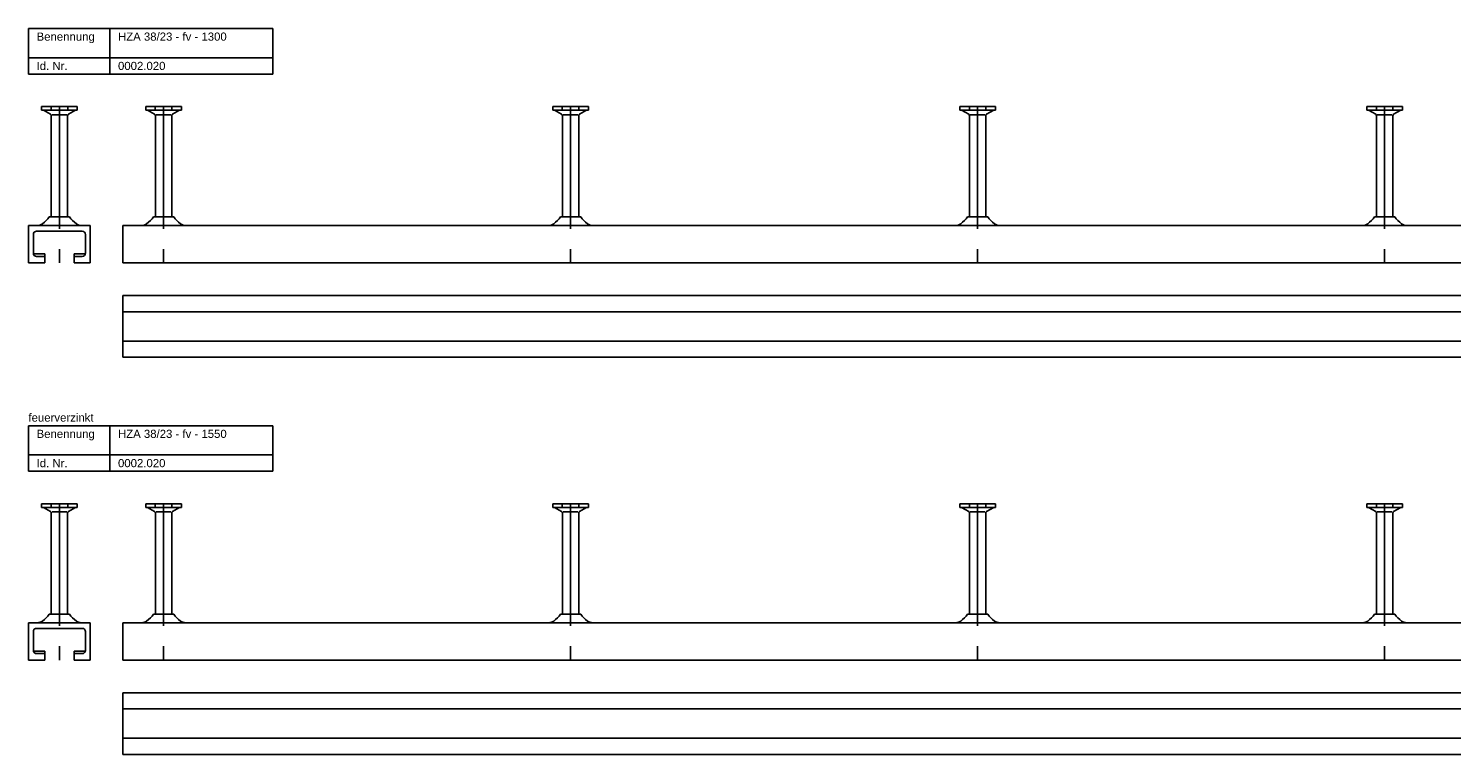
# Model space of a CAD drawing. Header units: millimetres. Extents: x -218 to 5910, y -4299 to 2743.
# Tile 16 of 21: x -218 to 656, y 93 to 539. Entities that reach past the tile are written whole.
import ezdxf

# ---------------------------------------------------------------- set-up
doc = ezdxf.new("R2010")
doc.units = ezdxf.units.MM
doc.header["$LTSCALE"] = 10
doc.linetypes.add('MITTE2', pattern=[1.125, 0.75, -0.125, 0.125, -0.125])
doc.layers.add('HALFEN', color=2, linetype='CONTINUOUS')
doc.styles.add('ARIAL50', font='ARIAL.TTF', dxfattribs={"height": 5})

msp = doc.modelspace()

# ---------------------------------------------------------------- linework, layer by layer
at = {"layer": 'HALFEN'}
for p, q in [((-217.75, 539.25), (-67.75, 539.25)), ((-217.75, 511.25), (-217.75, 539.25)), ((-167.75, 511.25), (-167.75, 539.25)), ((-67.75, 511.25), (-67.75, 539.25)), ((-217.75, 521.25), (-67.75, 521.25)), ((-217.75, 511.25), (-67.75, 511.25)), ((-209.66, 491.25), (-187.84, 491.25)), ((-209.66, 491.25), (-209.66, 489.05)), ((-203.84, 491.25), (-203.84, 489.05)), ((-193.66, 491.25), (-193.66, 489.05)), ((-187.84, 491.25), (-187.84, 489.05)), ((-145.66, 491.25), (-145.66, 489.05)), ((-145.66, 491.25), (-123.84, 491.25)), ((-139.84, 491.25), (-139.84, 489.05)), ((-129.66, 491.25), (-129.66, 489.05)), ((-123.84, 491.25), (-123.84, 489.05)), ((104.34, 491.25), (104.34, 489.05)), ((104.34, 491.25), (126.16, 491.25)), ((110.16, 491.25), (110.16, 489.05)), ((120.34, 491.25), (120.34, 489.05)), ((126.16, 491.25), (126.16, 489.05)), ((354.34, 491.25), (354.34, 489.05)), ((354.34, 491.25), (376.16, 491.25)), ((360.16, 491.25), (360.16, 489.05)), ((370.34, 491.25), (370.34, 489.05)), ((376.16, 491.25), (376.16, 489.05)), ((604.34, 491.25), (604.34, 489.05)), ((604.34, 491.25), (626.16, 491.25)), ((610.16, 491.25), (610.16, 489.05)), ((620.34, 491.25), (620.34, 489.05)), ((626.16, 491.25), (626.16, 489.05)), ((-209.66, 489.05), (-187.84, 489.05)), ((-204.25, 486.54), (-208.6, 489.05)), ((-203.75, 423.5), (-203.75, 485.67)), ((-194.24, 486.25), (-203.26, 486.25)), ((-193.75, 423.5), (-193.75, 485.67)), ((-193.25, 486.54), (-188.9, 489.05)), ((-145.66, 489.05), (-123.84, 489.05)), ((-140.25, 486.54), (-144.6, 489.05)), ((-139.75, 423.5), (-139.75, 485.67)), ((-130.24, 486.25), (-139.26, 486.25)), ((-129.75, 423.5), (-129.75, 485.67)), ((-129.25, 486.54), (-124.9, 489.05)), ((104.34, 489.05), (126.16, 489.05)), ((109.75, 486.54), (105.4, 489.05)), ((110.25, 423.5), (110.25, 485.67)), ((119.76, 486.25), (110.74, 486.25)), ((120.25, 423.5), (120.25, 485.67)), ((120.75, 486.54), (125.1, 489.05)), ((354.34, 489.05), (376.16, 489.05)), ((359.75, 486.54), (355.4, 489.05)), ((360.25, 423.5), (360.25, 485.67)), ((369.76, 486.25), (360.74, 486.25)), ((370.25, 423.5), (370.25, 485.67)), ((370.75, 486.54), (375.1, 489.05)), ((604.34, 489.05), (626.16, 489.05)), ((609.75, 486.54), (605.4, 489.05)), ((610.25, 423.5), (610.25, 485.67)), ((619.76, 486.25), (610.74, 486.25)), ((620.25, 423.5), (620.25, 485.67)), ((620.75, 486.54), (625.1, 489.05)), ((-204.96, 423.5), (-192.54, 423.5)), ((-140.96, 423.5), (-128.54, 423.5)), ((109.04, 423.5), (121.46, 423.5)), ((359.04, 423.5), (371.46, 423.5)), ((609.04, 423.5), (621.46, 423.5)), ((-179.75, 418.25), (-217.75, 418.25)), ((-217.75, 395.25), (-217.75, 418.25)), ((-214.75, 401.25), (-214.75, 412.75)), ((-184.75, 414.75), (-212.75, 414.75)), ((-182.75, 401.25), (-182.75, 412.75)), ((-179.75, 395.25), (-179.75, 418.25)), ((-159.75, 418.25), (1140.25, 418.25)), ((-159.75, 395.25), (-159.75, 418.25)), ((-207.75, 395.25), (-217.75, 395.25)), ((-207.75, 400.75), (-214.69, 400.75)), ((-207.75, 399.25), (-212.75, 399.25)), ((-207.75, 395.25), (-207.75, 400.75)), ((-182.81, 400.75), (-189.75, 400.75)), ((-189.75, 395.25), (-189.75, 400.75)), ((-184.75, 399.25), (-189.75, 399.25)), ((-179.75, 395.25), (-189.75, 395.25)), ((-159.75, 395.25), (1140.25, 395.25)), ((-159.75, 375.25), (1140.25, 375.25)), ((-159.75, 375.25), (-159.75, 337.25)), ((-159.75, 365.25), (1140.25, 365.25)), ((-159.75, 347.25), (1140.25, 347.25)), ((-159.75, 337.25), (1140.25, 337.25)), ((-217.75, 267.25), (-217.75, 295.25)), ((-217.75, 295.25), (-67.75, 295.25)), ((-167.75, 267.25), (-167.75, 295.25)), ((-67.75, 267.25), (-67.75, 295.25)), ((-217.75, 277.25), (-67.75, 277.25)), ((-217.75, 267.25), (-67.75, 267.25)), ((-209.66, 247.25), (-187.84, 247.25)), ((-209.66, 247.25), (-209.66, 245.05)), ((-209.66, 245.05), (-187.84, 245.05)), ((-204.25, 242.54), (-208.6, 245.05)), ((-203.84, 247.25), (-203.84, 245.05)), ((-193.66, 247.25), (-193.66, 245.05)), ((-193.25, 242.54), (-188.9, 245.05)), ((-187.84, 247.25), (-187.84, 245.05)), ((-145.66, 247.25), (-123.84, 247.25)), ((-145.66, 247.25), (-145.66, 245.05)), ((-145.66, 245.05), (-123.84, 245.05)), ((-140.25, 242.54), (-144.6, 245.05)), ((-139.84, 247.25), (-139.84, 245.05)), ((-129.66, 247.25), (-129.66, 245.05)), ((-129.25, 242.54), (-124.9, 245.05)), ((-123.84, 247.25), (-123.84, 245.05)), ((104.34, 247.25), (126.16, 247.25)), ((104.34, 247.25), (104.34, 245.05)), ((104.34, 245.05), (126.16, 245.05)), ((109.75, 242.54), (105.4, 245.05)), ((110.16, 247.25), (110.16, 245.05)), ((120.34, 247.25), (120.34, 245.05)), ((120.75, 242.54), (125.1, 245.05)), ((126.16, 247.25), (126.16, 245.05)), ((354.34, 247.25), (376.16, 247.25)), ((354.34, 247.25), (354.34, 245.05)), ((354.34, 245.05), (376.16, 245.05)), ((359.75, 242.54), (355.4, 245.05)), ((360.16, 247.25), (360.16, 245.05)), ((370.34, 247.25), (370.34, 245.05)), ((370.75, 242.54), (375.1, 245.05)), ((376.16, 247.25), (376.16, 245.05)), ((604.34, 247.25), (626.16, 247.25)), ((604.34, 247.25), (604.34, 245.05)), ((604.34, 245.05), (626.16, 245.05)), ((609.75, 242.54), (605.4, 245.05)), ((610.16, 247.25), (610.16, 245.05)), ((620.34, 247.25), (620.34, 245.05)), ((620.75, 242.54), (625.1, 245.05)), ((626.16, 247.25), (626.16, 245.05)), ((-203.75, 179.5), (-203.75, 241.67)), ((-194.24, 242.25), (-203.26, 242.25)), ((-193.75, 179.5), (-193.75, 241.67)), ((-139.75, 179.5), (-139.75, 241.67)), ((-130.24, 242.25), (-139.26, 242.25)), ((-129.75, 179.5), (-129.75, 241.67)), ((110.25, 179.5), (110.25, 241.67)), ((119.76, 242.25), (110.74, 242.25)), ((120.25, 179.5), (120.25, 241.67)), ((360.25, 179.5), (360.25, 241.67)), ((369.76, 242.25), (360.74, 242.25)), ((370.25, 179.5), (370.25, 241.67)), ((610.25, 179.5), (610.25, 241.67)), ((619.76, 242.25), (610.74, 242.25)), ((620.25, 179.5), (620.25, 241.67)), ((-204.96, 179.5), (-192.54, 179.5)), ((-140.96, 179.5), (-128.54, 179.5)), ((109.04, 179.5), (121.46, 179.5)), ((359.04, 179.5), (371.46, 179.5)), ((609.04, 179.5), (621.46, 179.5)), ((-217.75, 151.25), (-217.75, 174.25)), ((-179.75, 174.25), (-217.75, 174.25)), ((-214.75, 157.25), (-214.75, 168.75)), ((-184.75, 170.75), (-212.75, 170.75)), ((-182.75, 157.25), (-182.75, 168.75)), ((-179.75, 151.25), (-179.75, 174.25)), ((-159.75, 174.25), (1390.25, 174.25)), ((-159.75, 151.25), (-159.75, 174.25)), ((-207.75, 151.25), (-217.75, 151.25)), ((-207.75, 156.75), (-214.69, 156.75)), ((-207.75, 155.25), (-212.75, 155.25)), ((-207.75, 151.25), (-207.75, 156.75)), ((-189.75, 151.25), (-189.75, 156.75)), ((-182.81, 156.75), (-189.75, 156.75)), ((-184.75, 155.25), (-189.75, 155.25)), ((-179.75, 151.25), (-189.75, 151.25)), ((-159.75, 151.25), (1390.25, 151.25)), ((-159.75, 131.25), (1390.25, 131.25)), ((-159.75, 131.25), (-159.75, 93.25)), ((-159.75, 121.25), (1390.25, 121.25)), ((-159.75, 103.25), (1390.25, 103.25)), ((-159.75, 93.25), (1390.25, 93.25))]:
    msp.add_line(p, q, dxfattribs=at)
at = {"layer": 'HALFEN', "color": 1, "linetype": 'MITTE2', "ltscale": 10}
for p, q in [((-198.75, 491.25), (-198.75, 395.25)), ((-134.75, 491.25), (-134.75, 395.25)), ((115.25, 491.25), (115.25, 395.25)), ((365.25, 491.25), (365.25, 395.25)), ((615.25, 491.25), (615.25, 395.25)), ((-198.75, 247.25), (-198.75, 151.25)), ((-134.75, 247.25), (-134.75, 151.25)), ((115.25, 247.25), (115.25, 151.25)), ((365.25, 247.25), (365.25, 151.25)), ((615.25, 247.25), (615.25, 151.25))]:
    msp.add_line(p, q, dxfattribs=at)
at = {"layer": 'HALFEN'}
for centre, radius, start, end in [((-204.75, 485.67), 1, 0, 60), ((-192.75, 485.67), 1, 120, 180), ((-140.75, 485.67), 1, 0, 60), ((-128.75, 485.67), 1, 120, 180), ((109.25, 485.67), 1, 0, 60), ((121.25, 485.67), 1, 120, 180), ((359.25, 485.67), 1, 0, 60), ((371.25, 485.67), 1, 120, 180), ((609.25, 485.67), 1, 0, 60), ((621.25, 485.67), 1, 120, 180), ((-219.25, 433.5), 17.45, 305.34441, 325.01853), ((-178.25, 433.5), 17.45, 214.98147, 234.65559), ((-155.25, 433.5), 17.45, 305.34441, 325.01853), ((-114.25, 433.5), 17.45, 214.98147, 234.65559), ((94.75, 433.5), 17.45, 305.34441, 325.01853), ((135.75, 433.5), 17.45, 214.98147, 234.65559), ((344.75, 433.5), 17.45, 305.34441, 325.01853), ((385.75, 433.5), 17.45, 214.98147, 234.65559), ((594.75, 433.5), 17.45, 305.34441, 325.01853), ((635.75, 433.5), 17.45, 214.98147, 234.65559), ((-212.75, 412.75), 2, 90, 180), ((-212.36, 423.79), 5.54, 270, 305.34441), ((-185.14, 423.79), 5.54, 234.65559, 270), ((-184.75, 412.75), 2, 0, 90), ((-148.36, 423.79), 5.54, 270, 305.34441), ((-121.14, 423.79), 5.54, 234.65559, 270), ((101.64, 423.79), 5.54, 270, 305.34441), ((128.86, 423.79), 5.54, 234.65559, 270), ((351.64, 423.79), 5.54, 270, 305.34441), ((378.86, 423.79), 5.54, 234.65559, 270), ((601.64, 423.79), 5.54, 270, 305.34441), ((628.86, 423.79), 5.54, 234.65559, 270), ((-212.75, 401.25), 2, 180, 270), ((-184.75, 401.25), 2, 270, 0), ((-204.75, 241.67), 1, 0, 60), ((-192.75, 241.67), 1, 120, 180), ((-140.75, 241.67), 1, 0, 60), ((-128.75, 241.67), 1, 120, 180), ((109.25, 241.67), 1, 0, 60), ((121.25, 241.67), 1, 120, 180), ((359.25, 241.67), 1, 0, 60), ((371.25, 241.67), 1, 120, 180), ((609.25, 241.67), 1, 0, 60), ((621.25, 241.67), 1, 120, 180), ((-212.36, 179.79), 5.54, 270, 305.34441), ((-219.25, 189.5), 17.45, 305.34441, 325.01853), ((-178.25, 189.5), 17.45, 214.98147, 234.65559), ((-185.14, 179.79), 5.54, 234.65559, 270), ((-148.36, 179.79), 5.54, 270, 305.34441), ((-155.25, 189.5), 17.45, 305.34441, 325.01853), ((-114.25, 189.5), 17.45, 214.98147, 234.65559), ((-121.14, 179.79), 5.54, 234.65559, 270), ((101.64, 179.79), 5.54, 270, 305.34441), ((94.75, 189.5), 17.45, 305.34441, 325.01853), ((135.75, 189.5), 17.45, 214.98147, 234.65559), ((128.86, 179.79), 5.54, 234.65559, 270), ((351.64, 179.79), 5.54, 270, 305.34441), ((344.75, 189.5), 17.45, 305.34441, 325.01853), ((385.75, 189.5), 17.45, 214.98147, 234.65559), ((378.86, 179.79), 5.54, 234.65559, 270), ((601.64, 179.79), 5.54, 270, 305.34441), ((594.75, 189.5), 17.45, 305.34441, 325.01853), ((635.75, 189.5), 17.45, 214.98147, 234.65559), ((628.86, 179.79), 5.54, 234.65559, 270), ((-212.75, 168.75), 2, 90, 180), ((-184.75, 168.75), 2, 0, 90), ((-212.75, 157.25), 2, 180, 270), ((-184.75, 157.25), 2, 270, 0)]:
    msp.add_arc(centre, radius, start, end, dxfattribs=at)

# ---------------------------------------------------------------- texts
at = {"layer": 'HALFEN', "style": 'ARIAL50'}
for s, p in [('Benennung', (-212.75, 531.75)), ('HZA 38/23 - fv - 1300', (-162.75, 531.75)), ('Id. Nr.', (-212.75, 513.75)), ('0002.020', (-162.75, 513.75)), ('feuerverzinkt', (-217.75, 297.75)), ('Benennung', (-212.75, 287.75)), ('HZA 38/23 - fv - 1550', (-162.75, 287.75)), ('Id. Nr.', (-212.75, 269.75)), ('0002.020', (-162.75, 269.75))]:
    msp.add_text(s, height=5, dxfattribs=at).set_placement(p)

doc.saveas('drawing.dxf')
